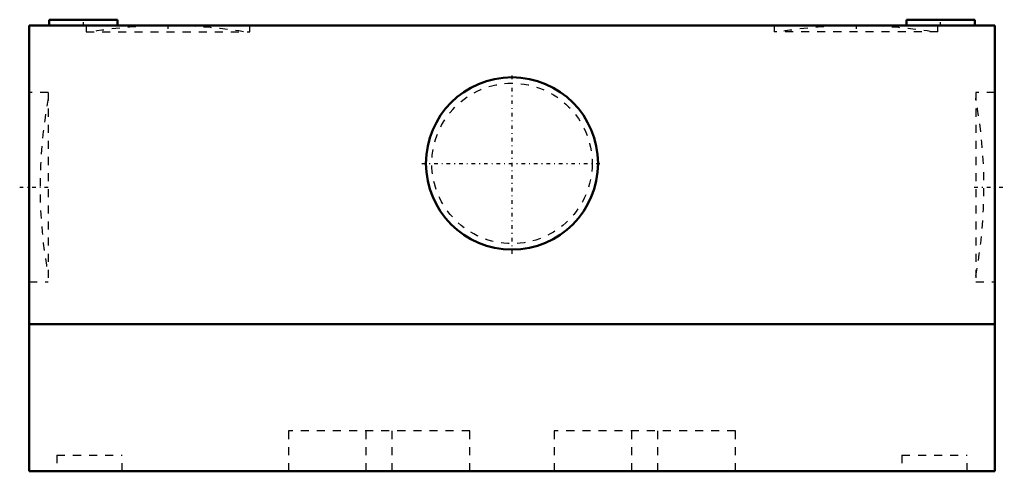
# Model space of a CAD drawing. Header units: millimetres. Extents: x -61 to 61, y 0 to 56.
import ezdxf

# ---------------------------------------------------------------- set-up
doc = ezdxf.new("R2010")
doc.units = ezdxf.units.MM
doc.linetypes.add('Center', pattern=[1.5, 0.45, -0.5, 0.05, -0.5])
doc.linetypes.add('Dashed', pattern=[2, 1, -1])
for name, color, linetype, lineweight in [('AM_0', 7, 'Continuous', 30), ('AM_3', 7, 'Dashed', 5), ('AM_7', 7, 'Center', 5)]:
    doc.layers.add(name, color=color, linetype=linetype, lineweight=lineweight)

msp = doc.modelspace()

# ---------------------------------------------------------------- linework, layer by layer
at = {"layer": 'AM_0', "color": 7, "linetype": 'Continuous', "lineweight": 50}
for p, q in [((-60, 55.3), (-60, 0)), ((60, 55.3), (-60, 55.3)), ((-57.5, 56), (-57.5, 55.3)), ((-49, 56), (-57.5, 56)), ((-49, 55.3), (-49, 56)), ((49, 56), (49, 55.3)), ((57.5, 56), (49, 56)), ((57.5, 55.3), (57.5, 56)), ((60, 55.3), (60, 0)), ((60, 18.25), (-60, 18.25)), ((60, 0), (-60, 0))]:
    msp.add_line(p, q, dxfattribs=at)
msp.add_circle((0, 38.2), 10.6892, dxfattribs=at)
at = {"layer": 'AM_3', "color": 6, "linetype": 'Dashed', "lineweight": 25}
for p, q in [((-52.925, 55.3), (-52.925, 54.55)), ((-32.575, 54.55), (-32.575, 55.3)), ((32.575, 55.3), (32.575, 54.55)), ((52.925, 54.55), (52.925, 55.3)), ((-52.925, 54.55), (-32.575, 54.55)), ((52.925, 54.55), (32.575, 54.55)), ((-57.6126, 47.0001), (-60, 47.0001)), ((-57.6126, 47.0001), (-57.6126, 23.5001)), ((60, 47.0001), (57.6126, 47.0001)), ((57.6126, 47.0001), (57.6126, 23.5001)), ((-60, 23.5001), (-57.6126, 23.5001)), ((57.6126, 23.5001), (60, 23.5001)), ((-27.75, 5), (-27.75, 0)), ((-5.25, 5), (-27.75, 5)), ((-18.1, 0), (-18.1, 5)), ((-14.9, 0), (-14.9, 5)), ((-5.25, 0), (-5.25, 5)), ((5.25, 5), (5.25, 0)), ((27.75, 5), (5.25, 5)), ((14.9, 0), (14.9, 5)), ((18.1, 0), (18.1, 5)), ((27.75, 0), (27.75, 5)), ((-56.55, 2), (-56.55, 0)), ((-56.55, 2), (-48.45, 2)), ((-48.45, 0), (-48.45, 2)), ((48.45, 2), (48.45, 0)), ((48.45, 2), (56.55, 2)), ((56.55, 0), (56.55, 2))]:
    msp.add_line(p, q, dxfattribs=at)
msp.add_circle((0, 38.2), 9.95492, dxfattribs=at)
for centre, start, end in [((-42.7, -4.7011), 90.0477465, 99.0620548), ((-42.8, -4.7011), 80.9379452, 89.9522535), ((42.8, -4.7011), 90.0477465, 99.0620548), ((42.7, -4.7011), 80.9379452, 89.9522535), ((1.3611, 35.2501), 169.3874489, 190.6125511), ((-1.3611, 35.2501), 349.3874489, 10.6125511)]:
    msp.add_arc(centre, 60, start, end, dxfattribs=at)
at = {"layer": 'AM_7', "color": 4, "linetype": 'Center', "lineweight": 25}
for p, q in [((-53.25, 55.265), (-53.25, 56.035)), ((-42.75, 55.3375), (-42.75, 54.5125)), ((42.75, 55.3375), (42.75, 54.5125)), ((53.25, 55.265), (53.25, 56.035)), ((0, 26.97634), (0, 49.42366)), ((-11.22366, 38.2), (11.22366, 38.2)), ((-61.16937, 35.2501), (-57.44323, 35.2501)), ((57.44323, 35.2501), (61.16937, 35.2501))]:
    msp.add_line(p, q, dxfattribs=at)

doc.saveas('drawing.dxf')
